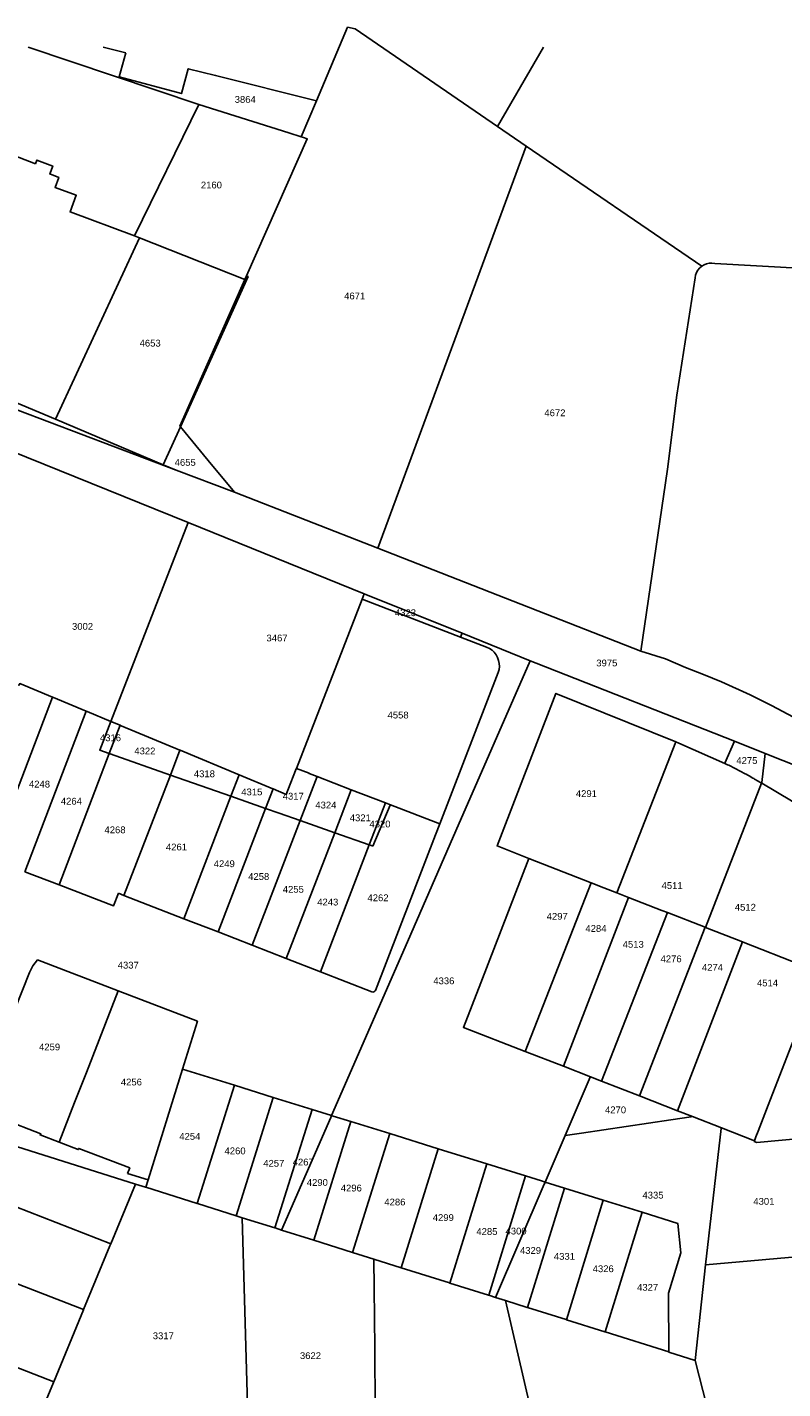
# Model space of a CAD drawing. Header units: metres. Extents: x 174165 to 174891, y 461922 to 462936.
# Tile 21 of 23: x 174627 to 174739, y 462735 to 462936. Entities that reach past the tile are written whole.
import ezdxf

# ---------------------------------------------------------------- set-up
doc = ezdxf.new("R2010")
doc.units = ezdxf.units.M
for name, color, linetype in [('B-XX-KG-GRENS_PERCEEL-G', 213, 'Continuous'), ('B-XX-KG-GRENS_PERCEEL-T20', 213, 'Continuous'), ('N-PV-KG-GRENS_PERCEEL-G', 1, 'Continuous')]:
    doc.layers.add(name, color=color, linetype=linetype)
doc.styles.add('NLCS-ISO-M500-T20', font='NLCS-ISO.ttf', dxfattribs={"height": 1})

msp = doc.modelspace()

# ---------------------------------------------------------------- linework, layer by layer
at = {"layer": 'B-XX-KG-GRENS_PERCEEL-G', "lineweight": -3, "flags": 128}
for points in [[(174670.14, 462924.93), (174674.7, 462935.76)], [(174696.83, 462921.14), (174675.82, 462935.52), (174674.7, 462935.76)], [(174627.63, 462932.81), (174652.77, 462924.36)], [(174642, 462931.97), (174638.66, 462932.81)], [(174670.14, 462924.93), (174655.26, 462928.65), (174651.23, 462929.65), (174650.23, 462925.98), (174641.05, 462928.47), (174642, 462931.97)], [(174703.62, 462932.81), (174696.83, 462921.14)], [(174599.49, 462926.91), (174628.68, 462915.6)], [(174643.31, 462904.99), (174652.77, 462924.36)], [(174652.77, 462924.36), (174666.05, 462920.17), (174667.88, 462919.59)], [(174667.88, 462919.59), (174670.14, 462924.93)], [(174701.07, 462918.23), (174696.83, 462921.14)], [(174659.81, 462899.1), (174668.78, 462919.3), (174668.2, 462919.49), (174667.88, 462919.59)], [(174701.07, 462918.23), (174726.94, 462900.52)], [(174628.68, 462915.6), (174628.89, 462916.17), (174631.24, 462915.29), (174630.8, 462914.13), (174632.13, 462913.63), (174631.58, 462912.15), (174634.72, 462910.98), (174633.8, 462908.54), (174643.31, 462904.99)], [(174644.05, 462904.69), (174631.67, 462877.96)], [(174643.31, 462904.99), (174644.05, 462904.69)], [(174644.05, 462904.69), (174659.56, 462898.55)], [(174726.94, 462900.52), (174726.64, 462900.26), (174726.38, 462899.94), (174726.18, 462899.59), (174726.05, 462899.21), (174725.98, 462898.82), (174723.29, 462881.52), (174721.9, 462870.6), (174717.97, 462843.77)], [(174842.98, 462898.61), (174808.79, 462896.44), (174728.86, 462900.93), (174728.46, 462900.98), (174728.05, 462900.97), (174727.66, 462900.88), (174727.29, 462900.73), (174726.94, 462900.52)], [(174659.56, 462898.55), (174649.97, 462876.94), (174650.06, 462876.84)], [(174659.81, 462899.1), (174660.04, 462899.01), (174650.06, 462876.84)], [(174659.56, 462898.55), (174659.81, 462899.1)], [(174631.67, 462877.96), (174621.79, 462882.13)], [(174621.4, 462881.07), (174649.42, 462870.47)], [(174647.55, 462871.26), (174631.67, 462877.96)], [(174650.06, 462876.84), (174647.55, 462871.26)], [(174650.06, 462876.84), (174654.14, 462871.91), (174658.04, 462867.22)], [(174625.05, 462873.29), (174651.23, 462862.73)], [(174649.42, 462870.47), (174647.55, 462871.26)], [(174658.04, 462867.22), (174649.42, 462870.47)], [(174679.17, 462858.95), (174658.04, 462867.22)], [(174639.83, 462833.41), (174651.23, 462862.73)], [(174651.23, 462862.73), (174677.19, 462852.24)], [(174717.97, 462843.77), (174679.17, 462858.95)], [(174677.19, 462852.24), (174676.88, 462851.45)], [(174691.61, 462846.41), (174677.19, 462852.24)], [(174676.88, 462851.45), (174676.87, 462851.43), (174667.18, 462826.49)], [(174691.39, 462845.86), (174676.88, 462851.45)], [(174688.31, 462818.33), (174696.93, 462840.62), (174697.06, 462841.06), (174697.11, 462841.51), (174697.09, 462841.97), (174697, 462842.41), (174696.85, 462842.84), (174696.63, 462843.24), (174696.35, 462843.61), (174696.02, 462843.92), (174695.64, 462844.18), (174695.23, 462844.38), (174691.39, 462845.86)], [(174691.39, 462845.86), (174691.48, 462846.09), (174691.61, 462846.41)], [(174701.65, 462842.37), (174691.61, 462846.41)], [(174717.97, 462843.77), (174721.6, 462842.65)], [(174672.36, 462775.32), (174683.21, 462800.16), (174690.69, 462817.29), (174701.65, 462842.37)], [(174731.76, 462830.51), (174702.54, 462842.02), (174701.65, 462842.37)], [(174721.6, 462842.65), (174724.55, 462841.39), (174727.2, 462840.33), (174729.88, 462839.24), (174734.1, 462837.33), (174737.24, 462835.79), (174740.46, 462834.03), (174742.82, 462832.65), (174760.63, 462820.17)], [(174631.2, 462837), (174626.37, 462839), (174626.27, 462838.76), (174626.11, 462838.82)], [(174723.12, 462830.39), (174705.45, 462837.54), (174696.78, 462815.06), (174701.46, 462813.22)], [(174622.11, 462813.21), (174631.2, 462837)], [(174631.36, 462836.93), (174631.2, 462837)], [(174636.19, 462834.92), (174631.36, 462836.93)], [(174627.15, 462811.27), (174636.19, 462834.92)], [(174636.19, 462834.92), (174636.34, 462834.86)], [(174636.34, 462834.86), (174639.83, 462833.41)], [(174639.83, 462833.41), (174638.18, 462829.17), (174639.58, 462828.68)], [(174641.17, 462832.85), (174639.58, 462828.68)], [(174639.83, 462833.41), (174641.17, 462832.85)], [(174650, 462829.17), (174641.33, 462832.78), (174641.17, 462832.85)], [(174714.45, 462808.14), (174723.12, 462830.39)], [(174730.35, 462827.21), (174723.56, 462830.21), (174723.12, 462830.39)], [(174730.37, 462827.27), (174731.76, 462830.51)], [(174736.31, 462828.71), (174731.76, 462830.51)], [(174639.58, 462828.68), (174632.19, 462809.34)], [(174639.58, 462828.68), (174639.72, 462828.63), (174648.59, 462825.52)], [(174648.59, 462825.52), (174650, 462829.17)], [(174658.73, 462825.54), (174650.02, 462829.17), (174650, 462829.17)], [(174736.31, 462828.71), (174735.8, 462824.42), (174735.79, 462824.3)], [(174788.6, 462813.63), (174777, 462812.59), (174736.31, 462828.71)], [(174641.73, 462807.78), (174648.59, 462825.52)], [(174648.6, 462825.51), (174648.59, 462825.52)], [(174657.53, 462822.38), (174657.5, 462822.39), (174648.6, 462825.51)], [(174658.75, 462825.54), (174657.53, 462822.38)], [(174658.75, 462825.54), (174658.73, 462825.54)], [(174663.74, 462823.46), (174663.72, 462823.47), (174658.75, 462825.54)], [(174667.18, 462826.49), (174667.16, 462826.44), (174665.93, 462823.27), (174665.69, 462822.65), (174663.74, 462823.46)], [(174670.22, 462825.28), (174669.05, 462825.73), (174669.07, 462825.77), (174667.18, 462826.49)], [(174730.35, 462827.21), (174730.37, 462827.27)], [(174735.75, 462824.32), (174735.66, 462824.38), (174735.52, 462824.46), (174735.26, 462824.61), (174734.72, 462824.93), (174734.61, 462824.99), (174734.5, 462825.06), (174733.95, 462825.39), (174733.88, 462825.43), (174733.8, 462825.47), (174733.77, 462825.49), (174733.73, 462825.51), (174733.66, 462825.55), (174733.62, 462825.56), (174733.59, 462825.58), (174733.51, 462825.62), (174733.37, 462825.7), (174731.87, 462826.47), (174731.68, 462826.57), (174731.12, 462826.86), (174731.07, 462826.88), (174731.04, 462826.9), (174731.02, 462826.91), (174730.93, 462826.95), (174730.73, 462827.03), (174730.35, 462827.21)], [(174662.63, 462820.59), (174663.74, 462823.46)], [(174667.73, 462818.79), (174670.22, 462825.28)], [(174670.22, 462825.28), (174675.26, 462823.34)], [(174727.5, 462803.05), (174735.75, 462824.32)], [(174735.79, 462824.3), (174735.75, 462824.32)], [(174748.59, 462815.65), (174743.94, 462819.14), (174740.2, 462821.71), (174735.79, 462824.3)], [(174657.53, 462822.38), (174650.58, 462804.33)], [(174657.53, 462822.38), (174662.6, 462820.6), (174662.63, 462820.59)], [(174675.26, 462823.34), (174672.83, 462817.01)], [(174680.3, 462821.4), (174675.26, 462823.34)], [(174677.92, 462815.22), (174680.3, 462821.4)], [(174681.03, 462821.12), (174680.3, 462821.4)], [(174655.62, 462802.38), (174662.63, 462820.59)], [(174667.73, 462818.79), (174664.62, 462819.89), (174662.63, 462820.59)], [(174678.47, 462815.02), (174681, 462821.06), (174681.03, 462821.12)], [(174688.31, 462818.33), (174681.03, 462821.12)], [(174660.65, 462800.42), (174667.73, 462818.79)], [(174667.73, 462818.79), (174672.83, 462817.01)], [(174670.71, 462796.5), (174678.3, 462793.55), (174678.45, 462793.53), (174678.6, 462793.56), (174678.73, 462793.64), (174678.83, 462793.76), (174687.71, 462816.72), (174688.32, 462818.32), (174688.31, 462818.33)], [(174672.83, 462817.01), (174665.68, 462798.46)], [(174672.86, 462816.99), (174672.83, 462817.01)], [(174677.92, 462815.22), (174672.86, 462816.99)], [(174670.71, 462796.5), (174677.92, 462815.22)], [(174677.92, 462815.22), (174677.96, 462815.21)], [(174677.96, 462815.21), (174678.47, 462815.02)], [(174701.46, 462813.22), (174694.36, 462794.88), (174691.81, 462788.32), (174700.91, 462784.78)], [(174710.62, 462809.64), (174701.46, 462813.22)], [(174632.19, 462809.34), (174627.15, 462811.27)], [(174632.19, 462809.34), (174640.21, 462806.25), (174640.92, 462808.09)], [(174700.91, 462784.78), (174710.62, 462809.64)], [(174714.45, 462808.14), (174712.49, 462808.91), (174710.62, 462809.64)], [(174640.92, 462808.09), (174641.73, 462807.78)], [(174641.73, 462807.78), (174650.58, 462804.33)], [(174716.17, 462807.47), (174706.57, 462782.58)], [(174716.17, 462807.47), (174714.45, 462808.14)], [(174721.88, 462805.24), (174721.06, 462805.56), (174716.17, 462807.47)], [(174650.58, 462804.33), (174655.62, 462802.38)], [(174712.17, 462780.39), (174721.88, 462805.24)], [(174721.88, 462805.24), (174727.43, 462803.08)], [(174655.62, 462802.38), (174660.65, 462800.42)], [(174727.43, 462803.08), (174717.78, 462778.21)], [(174727.5, 462803.05), (174727.43, 462803.08)], [(174732.98, 462800.91), (174727.5, 462803.05)], [(174665.68, 462798.46), (174660.65, 462800.42)], [(174723.39, 462776.03), (174732.98, 462800.91)], [(174741.61, 462797.54), (174741.55, 462797.56), (174733.05, 462800.88), (174732.98, 462800.91)], [(174640.88, 462793.72), (174629, 462798.27), (174628.64, 462797.84), (174628.33, 462797.39), (174628.06, 462796.91), (174627.83, 462796.41), (174621.38, 462780.28), (174621.22, 462779.74), (174621.14, 462779.19), (174621.13, 462778.63), (174621.19, 462778.07), (174621.32, 462777.53), (174621.52, 462777), (174621.79, 462776.51), (174622.12, 462776.06), (174622.51, 462775.65), (174622.95, 462775.3), (174623.43, 462775), (174623.94, 462774.77), (174629.47, 462772.63), (174629.38, 462772.47), (174632.18, 462771.38)], [(174665.68, 462798.46), (174670.71, 462796.5)], [(174640.88, 462793.72), (174636.2, 462781.67)], [(174650.39, 462782.17), (174652.59, 462789.23), (174640.88, 462793.72)], [(174734.73, 462771.61), (174734.95, 462772.18), (174735.28, 462773.01), (174736.76, 462776.84), (174741.55, 462789.24), (174741.83, 462789.93)], [(174700.91, 462784.78), (174706.57, 462782.58)], [(174636.2, 462781.67), (174634.45, 462777.22), (174632.18, 462771.38)], [(174645.3, 462765.84), (174650.39, 462782.17)], [(174658.03, 462779.79), (174650.39, 462782.17)], [(174706.57, 462782.58), (174710.54, 462781.03)], [(174652.55, 462762.34), (174658.03, 462779.79)], [(174658.03, 462779.79), (174663.76, 462778)], [(174706.82, 462772.36), (174710.51, 462780.96), (174710.54, 462781.03)], [(174710.54, 462781.03), (174712.17, 462780.39)], [(174717.78, 462778.21), (174712.17, 462780.39)], [(174663.76, 462778), (174658.27, 462760.54)], [(174669.49, 462776.22), (174663.76, 462778)], [(174717.78, 462778.21), (174723.39, 462776.03)], [(174609.4, 462775.95), (174643.45, 462765.22)], [(174663.99, 462758.75), (174669.49, 462776.22)], [(174672.36, 462775.32), (174669.49, 462776.22)], [(174672.36, 462775.32), (174672.24, 462775.05)], [(174675.21, 462774.43), (174672.62, 462775.24), (174672.36, 462775.32)], [(174723.39, 462776.03), (174725.59, 462775.17)], [(174672.24, 462775.05), (174664.99, 462758.44)], [(174675.21, 462774.43), (174669.74, 462756.94)], [(174680.94, 462772.65), (174675.21, 462774.43)], [(174706.82, 462772.36), (174709.22, 462772.72), (174715.82, 462773.71), (174722.41, 462774.69), (174725.41, 462775.14)], [(174725.41, 462775.14), (174725.59, 462775.17)], [(174725.59, 462775.17), (174729.84, 462773.51)], [(174727.48, 462753.33), (174729.83, 462773.42), (174729.84, 462773.51)], [(174729.84, 462773.51), (174734.73, 462771.61)], [(174632.18, 462771.38), (174635.01, 462770.29), (174635.07, 462770.46), (174642.59, 462767.59), (174642.28, 462766.77)], [(174675.46, 462755.14), (174680.94, 462772.65)], [(174688.09, 462770.42), (174680.94, 462772.65)], [(174703.86, 462765.51), (174706.82, 462772.36)], [(174734.73, 462771.61), (174734.69, 462771.51), (174735.08, 462771.35), (174743.08, 462772.07), (174743.07, 462772.15), (174743.26, 462772.17)], [(174688.09, 462770.42), (174682.62, 462752.89)], [(174695.24, 462768.19), (174688.09, 462770.42)], [(174695.24, 462768.19), (174689.82, 462750.62)], [(174700.97, 462766.41), (174695.24, 462768.19)], [(174639.81, 462756.41), (174615.56, 462765.84), (174615.21, 462764.97)], [(174643.45, 462765.22), (174639.81, 462756.41)], [(174642.28, 462766.77), (174645.3, 462765.83)], [(174644.96, 462764.74), (174644.94, 462764.75), (174643.45, 462765.22)], [(174645.3, 462765.83), (174644.96, 462764.74)], [(174645.3, 462765.83), (174645.3, 462765.84)], [(174695.54, 462748.82), (174700.97, 462766.41)], [(174703.86, 462765.51), (174703.58, 462764.85), (174696.52, 462748.51)], [(174703.86, 462765.51), (174703.3, 462765.68), (174700.97, 462766.41)], [(174706.7, 462764.63), (174703.86, 462765.51)], [(174652.55, 462762.34), (174644.96, 462764.74)], [(174706.7, 462764.63), (174701.26, 462747.01)], [(174712.43, 462762.84), (174706.7, 462764.63)], [(174658.27, 462760.54), (174652.57, 462762.34), (174652.55, 462762.34)], [(174706.99, 462745.21), (174712.43, 462762.84)], [(174712.43, 462762.84), (174718.15, 462761.06)], [(174658.27, 462760.54), (174658.29, 462760.53), (174659.16, 462760.25)], [(174659.16, 462760.25), (174660.18, 462725.78)], [(174659.16, 462760.25), (174663.99, 462758.75)], [(174718.15, 462761.06), (174712.71, 462743.41)], [(174723.89, 462755.08), (174723.41, 462759.42), (174718.15, 462761.06)], [(174663.99, 462758.75), (174664.02, 462758.74), (174664.99, 462758.44)], [(174664.99, 462758.44), (174669.74, 462756.94)], [(174635.8, 462746.73), (174611.65, 462756.04)], [(174639.81, 462756.41), (174639.68, 462756.11), (174635.8, 462746.73)], [(174669.74, 462756.94), (174675.46, 462755.14)], [(174678.61, 462754.15), (174675.46, 462755.14)], [(174682.62, 462752.89), (174678.61, 462754.15)], [(174678.61, 462754.15), (174678.66, 462749.85), (174678.76, 462741.03), (174678.79, 462732.1), (174678.82, 462724.4), (174678.83, 462720.63)], [(174722.12, 462740.45), (174722.04, 462749.15), (174723.89, 462755.08)], [(174727.48, 462753.33), (174726, 462739.22)], [(174744.77, 462754.83), (174744.74, 462754.83), (174727.48, 462753.33)], [(174682.62, 462752.89), (174689.77, 462750.63), (174689.82, 462750.62)], [(174689.82, 462750.62), (174695.49, 462748.83)], [(174695.49, 462748.83), (174695.54, 462748.82)], [(174695.54, 462748.82), (174696.52, 462748.51)], [(174696.52, 462748.51), (174698.03, 462748.03)], [(174705.18, 462717.08), (174698.03, 462748.03)], [(174698.03, 462748.03), (174701.22, 462747.03), (174701.26, 462747.01)], [(174607.43, 462745.38), (174631.39, 462736.06)], [(174635.8, 462746.73), (174635.79, 462746.69), (174631.39, 462736.06)], [(174701.26, 462747.01), (174706.94, 462745.23), (174706.99, 462745.21)], [(174712.71, 462743.41), (174712.66, 462743.42), (174706.99, 462745.21)], [(174712.71, 462743.41), (174722.08, 462740.46), (174722.12, 462740.45)], [(174726, 462739.22), (174722.12, 462740.45)], [(174733.93, 462708.03), (174733.92, 462708.04), (174726, 462739.22)], [(174631.39, 462736.06), (174631.36, 462735.98), (174630.04, 462732.78)]]:
    msp.add_lwpolyline(points, dxfattribs=at)
at = {"layer": 'N-PV-KG-GRENS_PERCEEL-G', "lineweight": -3, "flags": 128}
msp.add_lwpolyline([(174679.17, 462858.95), (174701.07, 462918.23)], dxfattribs=at)

# ---------------------------------------------------------------- texts
at = {"layer": 'B-XX-KG-GRENS_PERCEEL-T20', "lineweight": -3, "char_height": 1, "width": 6, "attachment_point": 5, "style": 'NLCS-ISO-M500-T20'}
for s, insert in [('{\\fArial|b0|i0;3864}', (174659.63, 462925.11)), ('{\\fArial|b0|i0;2160}', (174654.64, 462912.49)), ('{\\fArial|b0|i0;4671}', (174675.77, 462896.14)), ('{\\fArial|b0|i0;4653}', (174645.61, 462889.18)), ('{\\fArial|b0|i0;4672}', (174705.3, 462878.91)), ('{\\fArial|b0|i0;4655}', (174650.78, 462871.6)), ('{\\fArial|b0|i0;4323}', (174683.26, 462849.44)), ('{\\fArial|b0|i0;3002}', (174635.64, 462847.42)), ('{\\fArial|b0|i0;3467}', (174664.32, 462845.71)), ('{\\fArial|b0|i0;3975}', (174712.95, 462842.03)), ('{\\fArial|b0|i0;4558}', (174682.17, 462834.35)), ('{\\fArial|b0|i0;4316}', (174639.76, 462831)), ('{\\fArial|b0|i0;4322}', (174644.83, 462829.06)), ('{\\fArial|b0|i0;4275}', (174733.61, 462827.65)), ('{\\fArial|b0|i0;4318}', (174653.61, 462825.69)), ('{\\fArial|b0|i0;4248}', (174629.29, 462824.17)), ('{\\fArial|b0|i0;4315}', (174660.6, 462823.02)), ('{\\fArial|b0|i0;4264}', (174633.99, 462821.65)), ('{\\fArial|b0|i0;4317}', (174666.71, 462822.39)), ('{\\fArial|b0|i0;4324}', (174671.52, 462821.08)), ('{\\fArial|b0|i0;4291}', (174709.94, 462822.77)), ('{\\fArial|b0|i0;4321}', (174676.6, 462819.2)), ('{\\fArial|b0|i0;4268}', (174640.43, 462817.43)), ('{\\fArial|b0|i0;4320}', (174679.5, 462818.29)), ('{\\fArial|b0|i0;4261}', (174649.49, 462814.9)), ('{\\fArial|b0|i0;4249}', (174656.54, 462812.43)), ('{\\fArial|b0|i0;4258}', (174661.62, 462810.55)), ('{\\fArial|b0|i0;4511}', (174722.58, 462809.22)), ('{\\fArial|b0|i0;4255}', (174666.72, 462808.66)), ('{\\fArial|b0|i0;4262}', (174679.21, 462807.41)), ('{\\fArial|b0|i0;4243}', (174671.8, 462806.78)), ('{\\fArial|b0|i0;4512}', (174733.38, 462806.02)), ('{\\fArial|b0|i0;4297}', (174705.64, 462804.68)), ('{\\fArial|b0|i0;4284}', (174711.35, 462802.89)), ('{\\fArial|b0|i0;4513}', (174716.85, 462800.55)), ('{\\fArial|b0|i0;4337}', (174642.38, 462797.48)), ('{\\fArial|b0|i0;4276}', (174722.43, 462798.41)), ('{\\fArial|b0|i0;4274}', (174728.53, 462797.16)), ('{\\fArial|b0|i0;4336}', (174688.92, 462795.17)), ('{\\fArial|b0|i0;4514}', (174736.65, 462794.86)), ('{\\fArial|b0|i0;4259}', (174630.78, 462785.42)), ('{\\fArial|b0|i0;4256}', (174642.84, 462780.25)), ('{\\fArial|b0|i0;4270}', (174714.24, 462776.15)), ('{\\fArial|b0|i0;4254}', (174651.46, 462772.24)), ('{\\fArial|b0|i0;4260}', (174658.13, 462770.1)), ('{\\fArial|b0|i0;4257}', (174663.84, 462768.27)), ('{\\fArial|b0|i0;4267}', (174668.18, 462768.45)), ('{\\fArial|b0|i0;4290}', (174670.26, 462765.44)), ('{\\fArial|b0|i0;4296}', (174675.27, 462764.62)), ('{\\fArial|b0|i0;4335}', (174719.76, 462763.57)), ('{\\fArial|b0|i0;4301}', (174736.11, 462762.66)), ('{\\fArial|b0|i0;4286}', (174681.7, 462762.56)), ('{\\fArial|b0|i0;4299}', (174688.84, 462760.27)), ('{\\fArial|b0|i0;4285}', (174695.27, 462758.21)), ('{\\fArial|b0|i0;4300}', (174699.57, 462758.28)), ('{\\fArial|b0|i0;4329}', (174701.7, 462755.42)), ('{\\fArial|b0|i0;4331}', (174706.7, 462754.55)), ('{\\fArial|b0|i0;4326}', (174712.42, 462752.72)), ('{\\fArial|b0|i0;4327}', (174718.97, 462749.98)), ('{\\fArial|b0|i0;3317}', (174647.55, 462742.84)), ('{\\fArial|b0|i0;3622}', (174669.25, 462739.91))]:
    msp.add_mtext(s, dxfattribs=dict(at, insert=insert))

doc.saveas('drawing.dxf')
